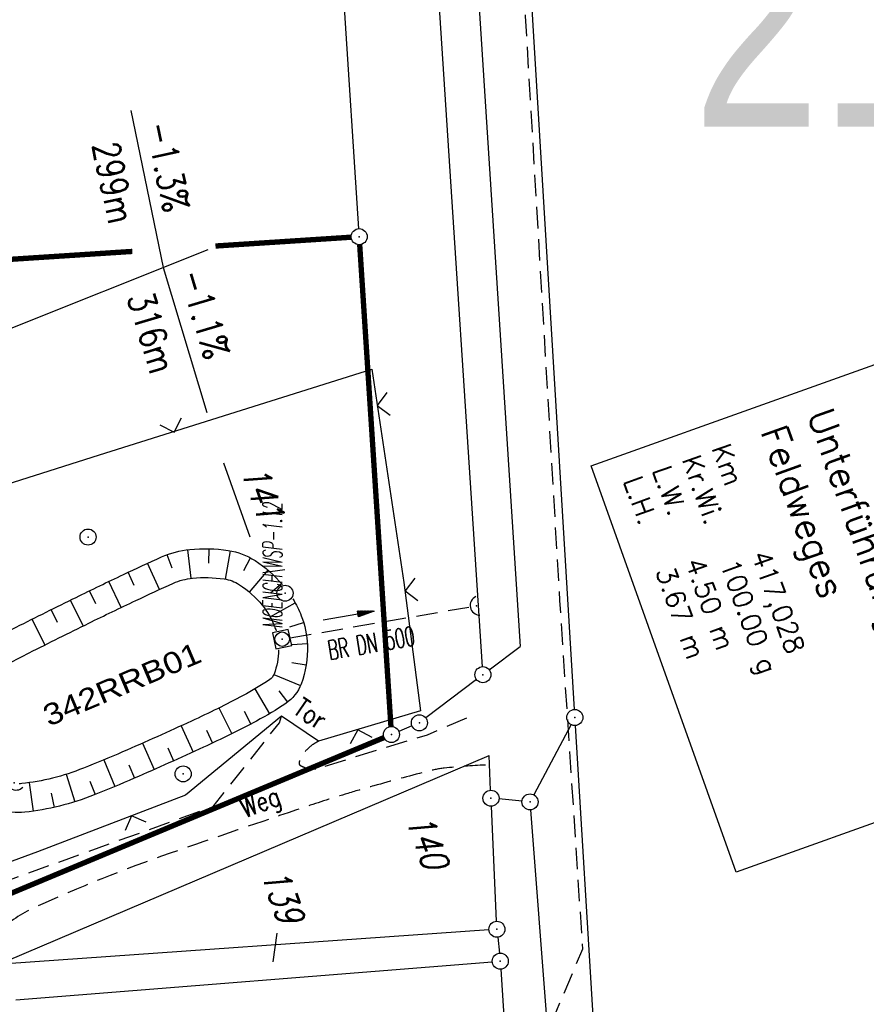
# Model space of a CAD drawing. Extents: x 447882 to 448688, y 437766 to 439043.
# Tile 63 of 121: x 448310 to 448389, y 438395 to 438487. Entities that reach past the tile are written whole.
import ezdxf
from ezdxf.enums import TextEntityAlignment as Align

# ---------------------------------------------------------------- set-up
doc = ezdxf.new("R2010")
doc.units = 0
doc.header["$LTSCALE"] = 2
doc.header["$MEASUREMENT"] = 0
doc.linetypes.add('AUSGEZOGEN', pattern=[0])
doc.linetypes.add('GESTRICH-X2', pattern=[1.5, 1, -0.5])
doc.layers.get('0').update_dxf_attribs({"linetype": 'AUSGEZOGEN'})
for name, color, linetype in [('211-FLSTNR', 8, 'AUSGEZOGEN'), ('211-FLSTNR-BAB', 7, 'AUSGEZOGEN'), ('211-GRENZL', 8, 'AUSGEZOGEN'), ('211-GRENZL-BAB', 7, 'AUSGEZOGEN'), ('211-GRENZP', 8, 'AUSGEZOGEN'), ('211-GRENZP-BAB', 7, 'AUSGEZOGEN'), ('ANMERKUNG', 7, 'CONTINUOUS'), ('BOESCHG', 250, 'AUSGEZOGEN'), ('BW-SCHRIFT', 250, 'AUSGEZOGEN'), ('DURCHL', 200, 'GESTRICH-X2'), ('FBRTOP', 250, 'AUSGEZOGEN'), ('KANAL', 7, 'GESTRICH-X2'), ('NZ', 250, 'AUSGEZOGEN'), ('PFEIL', 7, 'CONTINUOUS'), ('Planeinteilung', 250, 'CONTINUOUS'), ('RRB', 250, 'AUSGEZOGEN'), ('RRB-Schrift', 250, 'AUSGEZOGEN'), ('SCHSYMBOL', 200, 'AUSGEZOGEN'), ('STROMLTG', 4, 'AUSGEZOGEN'), ('TEXTO', 4, 'CONTINUOUS'), ('WEG', 250, 'GESTRICH-X2'), ('ZAUN', 30, 'AUSGEZOGEN')]:
    doc.layers.add(name, color=color, linetype=linetype)
doc.styles.add('ROMANS', font='romans.shx', dxfattribs={"width": 0.8})
doc.styles.add('UNIR-H', font='unir_h.shx', dxfattribs={"width": 0.8})

# ---------------------------------------------------------------- blocks, each defined once
blk = doc.blocks.new('42')
at = {"color": 0}
blk.add_arc((-0.025, -0.311), 0.91, 12.5363, 167.4637, dxfattribs=at)
blk.add_point((0, 0), dxfattribs=at)
blk = doc.blocks.new('20')
blk.add_lwpolyline([(-0.754, -0.751), (0.754, -0.751), (0.754, 0.75), (-0.754, 0.75)], close=True)
blk.add_circle((0, 0), 0.676)
blk.add_point((0, 0))
blk = doc.blocks.new('40')
at = {"color": 0}
blk.add_arc((0.025, 0.311), 0.91, 192.5363, 347.4637, dxfattribs=at)
blk.add_point((0, 0), dxfattribs=at)
blk = doc.blocks.new('GST')
at = {"color": 0}
blk.add_circle((0, 0), 0.75, dxfattribs=at)
blk.add_point((0, 0), dxfattribs=at)
blk = doc.blocks.new('10')
blk.add_blockref('GST', (0, 0))
blk = doc.blocks.new('ZL')
at = {"color": 0}
for p, q in [((-1.066, 1.055), (0, 0)), ((0, 0), (1.055, 1.066))]:
    blk.add_line(p, q, dxfattribs=at)
blk = doc.blocks.new('PFEIL2')
at = {"color": 0}
for p, q in [((0.88, 0.002), (-2.401, -0.012)), ((0.881, -0.271), (0.879, 0.276)), ((0.879, 0.276), (2.429, 0.009)), ((0.911, 0.27), (0.879, 0.265)), ((0.965, 0.261), (0.879, 0.246)), ((1.019, 0.252), (0.879, 0.228)), ((1.073, 0.242), (0.879, 0.209)), ((1.127, 0.233), (0.879, 0.191)), ((1.181, 0.224), (0.879, 0.172)), ((1.235, 0.214), (0.879, 0.154)), ((1.289, 0.205), (0.879, 0.135)), ((1.343, 0.196), (0.879, 0.117)), ((1.397, 0.187), (0.879, 0.098)), ((1.451, 0.177), (0.879, 0.08)), ((1.505, 0.168), (0.879, 0.061)), ((1.559, 0.159), (0.88, 0.043)), ((1.613, 0.149), (0.88, 0.024)), ((1.668, 0.14), (0.88, 0.006)), ((1.722, 0.131), (0.88, -0.013)), ((1.776, 0.121), (0.88, -0.031)), ((1.83, 0.112), (0.88, -0.05)), ((1.884, 0.103), (0.88, -0.068)), ((1.938, 0.094), (0.88, -0.087)), ((1.992, 0.084), (0.88, -0.105)), ((2.046, 0.075), (0.88, -0.124)), ((2.1, 0.066), (0.88, -0.142)), ((2.154, 0.056), (0.88, -0.161)), ((2.208, 0.047), (0.88, -0.179)), ((2.262, 0.038), (0.881, -0.198)), ((2.316, 0.029), (0.881, -0.216)), ((2.37, 0.019), (0.881, -0.235)), ((2.424, 0.01), (0.881, -0.253)), ((2.429, 0.009), (0.881, -0.271))]:
    blk.add_line(p, q, dxfattribs=at)

msp = doc.modelspace()

# ---------------------------------------------------------------- linework, layer by layer
at = {"layer": '211-FLSTNR'}
msp.add_line((448333.671, 438401.952), (448333.308, 438399.266), dxfattribs=at)
at = {"layer": '211-GRENZL'}
for p, q in [((448343.638, 438628.302), (448356.429, 438428.76)), ((448331.218, 438623.531), (448341.321, 438467.808)), ((448352.891, 438426.868), (448340.208, 438622.341)), ((448356.085, 438512.401), (448361.495, 438422.869)), ((448353.538, 438426.572), (448356.429, 438428.76)), ((448352.343, 438425.667), (448347.598, 438422.073)), ((448361.189, 438421.457), (448357.702, 438414.893)), ((448361.586, 438421.371), (448364.504, 438373.468)), ((448346.308, 438421.33), (448345.082, 438420.819)), ((448308.34, 438399.334), (448353.52, 438418.56)), ((448353.666, 438415.319), (448353.52, 438418.56)), ((448356.604, 438414.3), (448354.446, 438414.5)), ((448354.216, 438403.069), (448353.734, 438413.82)), ((448357.407, 438413.482), (448360.503, 438373.247)), ((448353.502, 438402.268), (448308.398, 438399.092)), ((448354.33, 438401.574), (448354.49, 438400.086)), ((448309.267, 438395.719), (448353.823, 438399.28)), ((448354.617, 438398.591), (448359.333, 438323.199))]:
    msp.add_line(p, q, dxfattribs=at)
at = {"layer": '211-GRENZL-BAB'}
msp.add_line((448328.68, 438445.936), (448331.155, 438439.007), dxfattribs=at)
at = {"layer": '211-GRENZL-BAB', "const_width": 0.5, "flags": 128}
for points in [[(448327.93, 438466.187), (448340.622, 438467.011)], [(448341.419, 438466.312), (448344.342, 438421.278)], [(448283.148, 438463.279), (448320.153, 438465.682)], [(448343.698, 438420.241), (448306.092, 438404.549)]]:
    msp.add_lwpolyline(points, dxfattribs=at)
at = {"layer": 'BOESCHG'}
for p, q in [((448323.875, 438436.072), (448323.408, 438437.334)), ((448325.665, 438435.128), (448325.348, 438437.802)), ((448327.31, 438436.541), (448327.345, 438437.886)), ((448328.854, 438435.05), (448329.334, 438437.699)), ((448330.57, 438435.855), (448331.213, 438437.037)), ((448322.696, 438434.08), (448321.577, 438436.529)), ((448320.334, 438434.47), (448319.762, 438435.689)), ((448331.105, 438433.831), (448332.845, 438435.886)), ((448319.115, 438432.404), (448317.955, 438434.833)), ((448333.085, 438433.761), (448334.114, 438434.629)), ((448316.74, 438432.754), (448316.153, 438433.965)), ((448315.545, 438430.671), (448314.356, 438433.087)), ((448333.036, 438431.525), (448335.391, 438432.829)), ((448313.162, 438430.995), (448312.563, 438432.2)), ((448311.98, 438428.901), (448310.774, 438431.307)), ((448334.888, 438430.604), (448336.176, 438430.993)), ((448335.114, 438428.954), (448336.519, 438429.027)), ((448335.08, 438427.249), (448336.409, 438427.034)), ((448333.397, 438426.141), (448335.883, 438425.108)), ((448331.617, 438424.786), (448332.987, 438422.469)), ((448333.861, 438424.62), (448334.672, 438423.545)), ((448328.256, 438423.006), (448329.453, 438420.595)), ((448330.611, 438422.696), (448331.235, 438421.504)), ((448324.721, 438421.339), (448325.836, 438418.889)), ((448327.08, 438420.943), (448327.653, 438419.725)), ((448321.098, 438419.715), (448322.186, 438417.252)), ((448323.462, 438419.294), (448324.013, 438418.066)), ((448317.479, 438418.15), (448318.514, 438415.665)), ((448319.817, 438417.683), (448320.354, 438416.449)), ((448313.975, 438416.81), (448314.778, 438414.24)), ((448310.504, 438416.023), (448310.881, 438413.357)), ((448316.165, 438416.162), (448316.662, 438414.911)), ((448312.549, 438415.032), (448312.848, 438413.719))]:
    msp.add_line(p, q, dxfattribs=at)
for points in [[(448304.551, 438422.789, -0.053451), (448304.817, 438423.398, -0.043735), (448305.412, 438424.253, -0.036357), (448307.403, 438426.316, -0.0578), (448308.573, 438427.143, -0.007941), (448310.511, 438428.161, -0.002891), (448316.076, 438430.932, -0.003886), (448320.471, 438433.047, -0.004871), (448323.989, 438434.665, -0.081082), (448325.782, 438435.141, -0.060993), (448328.735, 438435.07, -0.108036), (448330.168, 438434.528, -0.077842), (448332.301, 438432.613, -0.077549), (448333.45, 438430.645, -0.019705), (448333.596, 438430.227, -0.097451)], [(448333.838, 438428.427, -0.084531), (448333.412, 438426.18, -0.15708), (448333.003, 438425.66, -0.025713), (448330.507, 438424.163, -0.01481), (448325.692, 438421.782, -0.004731), (448319.237, 438418.899, -0.008316), (448315.579, 438417.378, -0.033263), (448312.689, 438416.449, -0.034218), (448309.803, 438415.935, -0.019184), (448309.556, 438415.918, -0.09585)]]:
    msp.add_lwpolyline(points, format="xyb", dxfattribs=at)
at = {"layer": 'BW-SCHRIFT'}
msp.add_lwpolyline([(448398.676, 438458.366), (448412.252, 438420.371), (448376.641, 438407.648), (448363.065, 438445.643)], close=True, dxfattribs=at)
at = {"layer": 'DURCHL'}
msp.add_line((448334.906, 438429.563), (448351.625, 438432.438), dxfattribs=at)
at = {"layer": 'FBRTOP'}
msp.add_lwpolyline([(448131.684, 438991.32, -0.000001), (448134.983, 438970.589, -0.000001), (448138.911, 438945.9, 0.000002), (448142.84, 438921.21, 0.000007)], format="xyb", dxfattribs=at)
at = {"layer": 'FBRTOP', "const_width": 0.5}
msp.add_lwpolyline([(448117.312, 438986.185, -0.000001), (448120.169, 438968.232, -0.000001), (448124.098, 438943.543, 0.000002), (448128.026, 438918.853, 0.000007)], format="xyb", dxfattribs=at)
at = {"layer": 'KANAL'}
msp.add_line((448334.906, 438429.563), (448351.625, 438432.438), dxfattribs=at)
at = {"layer": 'NZ'}
for p, q in [((448320.009, 438478.862), (448323.049, 438464.174)), ((448286.8, 438449.755), (448327.253, 438465.846)), ((448323.049, 438464.174), (448327.108, 438450.635))]:
    msp.add_line(p, q, dxfattribs=at)
at = {"layer": 'RRB'}
for points in [[(448301.985, 438423.601, -0.053451), (448302.482, 438424.735, -0.043735), (448303.345, 438425.976, -0.036357), (448305.607, 438428.32, -0.0578), (448307.284, 438429.505, -0.007941), (448309.297, 438430.563, -0.002891), (448314.89, 438433.348, -0.003886), (448319.323, 438435.481, -0.004871), (448322.889, 438437.121, -0.081082), (448325.52, 438437.819, -0.060993), (448329.127, 438437.732, -0.108036), (448331.635, 438436.784, -0.071202), (448334.184, 438434.554, -0.077549)], [(448335.177, 438433.195, -0.04348), (448335.955, 438431.628, -0.085527), (448336.525, 438428.864, -0.097451), (448335.935, 438425.242, -0.15708), (448334.504, 438423.427, -0.025713), (448331.771, 438421.788, -0.01481), (448326.813, 438419.336, -0.004731), (448320.312, 438416.431, -0.008316), (448316.571, 438414.876, -0.033263), (448313.34, 438413.838, -0.034218), (448310.092, 438413.26, -0.103119), (448307.688, 438413.496, -0.09585), (448305.403, 438414.728, -0.084476), (448303.832, 438416.532, -0.011016), (448303.547, 438417.023, -0.042796)]]:
    msp.add_lwpolyline(points, format="xyb", dxfattribs=at)
at = {"layer": 'STROMLTG', "linetype": 'GESTRICH-X2', "flags": 128}
msp.add_lwpolyline([(448235.62, 439028.454), (448241.547, 438991.8), (448248.56, 438941.936), (448251.572, 438925.379), (448253.705, 438916.976), (448255.288, 438911.073), (448250.972, 438894.679), (448245.106, 438873.953), (448244.331, 438870.932), (448242.549, 438856.76), (448242.316, 438848.628), (448244.373, 438784.606), (448245.512, 438757.99), (448240.016, 438705.96), (448239.64, 438693.167), (448241.43, 438671.101), (448246.949, 438639.642), (448250.529, 438627.342), (448253.601, 438624.444), (448264.032, 438625.552), (448282.07, 438627.76), (448302.6, 438628.584), (448329.908, 438629.043), (448336.597, 438627.735), (448345.613, 438621.63), (448347.431, 438618.941), (448348.594, 438604.188), (448351.225, 438570.468), (448353.326, 438538.87), (448356.904, 438487.664), (448360.119, 438433.041), (448362.255, 438400.457), (448359.542, 438394.05), (448353.233, 438386.965), (448354.864, 438359.049), (448357.225, 438327.234)], dxfattribs=at)
at = {"layer": 'WEG', "flags": 128}
for points in [[(448304.813, 438405.562), (448327.728, 438413.808), (448333.907, 438421.621), (448334.116, 438422.248)], [(448351.408, 438422.051), (448347.717, 438420.479), (448337.313, 438417.289)]]:
    msp.add_lwpolyline(points, dxfattribs=at)
for points in [[(448337.313, 438417.289, -0.062261), (448336.769, 438417.291, -0.065234), (448336.267, 438417.423, -0.025194), (448335.926, 438417.583, -0.089015), (448335.842, 438417.649, -0.169359), (448335.791, 438417.772, -0.067441), (448335.817, 438418.096, -0.120081), (448336.115, 438418.709, -0.060514), (448337.087, 438419.63, -0.024278), (448337.282, 438419.76, -0.018128), (448337.557, 438419.912)], [(448353.173, 438417.672, 0.01718), (448349.332, 438417.38, 0.037815), (448347.61, 438417.057, 0.002671), (448342.75, 438415.73, 0.005288), (448340.306, 438415.02, 0.00781), (448336.298, 438413.742, 0.002467), (448323.696, 438409.435, 0.023331), (448311.009, 438404.354, 0.079842), (448307.664, 438402.13, 0.0489), (448306.634, 438400.971, 0.07614), (448306.175, 438400.084, 0.039169), (448305.919, 438399.069, 0.054835), (448305.875, 438398.321, 0.037995), (448306.049, 438396.953, 0.044602), (448306.387, 438395.827, 0.016817), (448308.176, 438391.761, -0.01091), (448311.006, 438385.527, -0.001533), (448315.088, 438375.908, 0.004215), (448316.591, 438372.419, 0.001008), (448318.896, 438367.216, 0.002624), (448319.796, 438365.224, 0.000272), (448322.666, 438358.971, -0.000221), (448326.196, 438351.28, -0.000021), (448327.574, 438348.274, -0.000041), (448328.277, 438346.738, -0.00253), (448330.985, 438340.747, 0.001084), (448337.269, 438326.738, 0.00085), (448340.493, 438319.625, 0.001367), (448342.518, 438315.209, 0.00685), (448344.199, 438311.696, 0.004536), (448346.858, 438306.45, 0.003094), (448351.532, 438297.569, 0.002219), (448358.178, 438285.258, 0.000061), (448367.67, 438267.866, 0.000184), (448370.819, 438262.104, 0.000007), (448375.981, 438252.666, 0.000185), (448376.174, 438252.313, 0.000034), (448382.01, 438241.663, -0.000005), (448387.846, 438231.013, -0.000006), (448396.044, 438216.051, -0.000021), (448398.263, 438212.002, -0.00055), (448398.605, 438211.375, -0.000035), (448403.971, 438201.528, -0.000449), (448409.632, 438191.114, 0.00014), (448427.757, 438157.724, 0.001303), (448443.281, 438129.321, 0.006754), (448446.365, 438123.889, 0.012316), (448447.006, 438122.854, 0.028069), (448447.323, 438122.424, 0.0261), (448447.333, 438122.413, 0.003562), (448447.733, 438121.719)]]:
    msp.add_lwpolyline(points, format="xyb", dxfattribs=at)
at = {"layer": 'ZAUN'}
msp.add_lwpolyline([(448297.069, 438428.508), (448292.912, 438438.996), (448317.095, 438446.679), (448342.551, 438454.661), (448345.537, 438434.736), (448347.122, 438422.725), (448337.557, 438419.912), (448334.116, 438422.248), (448325.137, 438414.861), (448311.272, 438409.576), (448305.323, 438407.367), (448302.134, 438416.242), (448300.81, 438426.868)], close=True, dxfattribs=at)

# ---------------------------------------------------------------- block references
at = {"layer": '211-GRENZP', "rotation": 289.6609145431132}
for p in [(448352.94, 438426.12), (448347, 438421.62), (448361.54, 438422.119), (448353.7, 438414.57), (448357.35, 438414.229), (448354.25, 438402.319), (448354.57, 438399.34)]:
    msp.add_blockref('GST', p, dxfattribs=at)
at = {"layer": '211-GRENZP-BAB', "rotation": 289.6609145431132}
for p in [(448341.37, 438467.06), (448344.39, 438420.53)]:
    msp.add_blockref('GST', p, dxfattribs=at)
at = {"layer": 'PFEIL', "rotation": 9.712500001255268}
msp.add_blockref('PFEIL2', (448340.381, 438431.634), dxfattribs=at)
at = {"layer": 'SCHSYMBOL'}
for name, p, rotation in [('10', (448316.011, 438438.984), 293.2036), ('10', (448334.434, 438433.732), 293.2036), ('42', (448352.355, 438432.552), 101.5660087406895), ('20', (448334.167, 438429.439), 282.0474986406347), ('10', (448324.907, 438416.843), 293.2036), ('40', (448309.091, 438416), 327.1735243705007)]:
    msp.add_blockref(name, p, dxfattribs=dict(at, rotation=rotation))
at = {"layer": 'ZAUN'}
for p, rotation in [((448343.059, 438451.273), 278.5230316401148), ((448324.073, 438448.799), 17.40937221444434), ((448345.677, 438433.947), 277.5174510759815), ((448341.256, 438420.969), 196.0204157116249), ((448320.084, 438412.935), 200.865626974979)]:
    msp.add_blockref('ZL', p, dxfattribs=dict(at, rotation=rotation))

# ---------------------------------------------------------------- texts
at = {"layer": '211-FLSTNR', "style": 'ROMANS', "oblique": 15, "width": 0.8}
for s, p in [('140', (448345.709, 438412.599)), ('139', (448332.167, 438407.502))]:
    msp.add_text(s, height=2.5, rotation=289.66091, dxfattribs=at).set_placement(p)
at = {"layer": '211-FLSTNR-BAB', "style": 'ROMANS', "oblique": 15, "width": 0.8}
msp.add_text('141', height=2.5, rotation=289.66091, dxfattribs=at).set_placement((448330.278, 438445.179))
at = {"layer": 'ANMERKUNG', "style": 'ROMANS', "oblique": 7, "width": 0.5}
msp.add_text('MOENCH\\WSP-1.12', height=1.8, rotation=90, dxfattribs=at).set_placement((448334.167, 438430.439))
at = {"layer": 'BW-SCHRIFT', "style": 'ROMANS'}
for s, height, p in [('Unterführung eines', 2.5, (448383.261, 438450.435)), ('Feldweges', 2.5, (448378.898, 438448.861)), ('Km', 1.8, (448374.324, 438447.291)), ('Kr.Wi.', 1.8, (448371.539, 438446.233)), ('L.W.   4.50 m', 1.8, (448368.78, 438445.246)), ('L.H.   3.67 m', 1.8, (448366.063, 438444.252)), ('417,028', 1.8, (448378.039, 438437.33)), ('100.00 g', 1.8, (448375.114, 438436.515))]:
    msp.add_text(s, height=height, rotation=289.67751, dxfattribs=at).set_placement(p)
at = {"layer": 'NZ', "style": 'ROMANS', "width": 0.8}
for s, rotation, p in [('-1.3%', 281.69153, (448321.383, 438477.579)), ('299m', 281.69153, (448316.394, 438475.64)), ('-1.1%', 286.69153, (448324.505, 438463.608)), ('316m', 286.69153, (448319.653, 438461.433))]:
    msp.add_text(s, height=2.5, rotation=rotation, dxfattribs=at).set_placement(p)
at = {"layer": 'Planeinteilung', "linetype": 'Continuous', "style": 'UNIR-H', "width": 0.8}
msp.add_text('211', height=20, dxfattribs=at).set_placement((448372.586, 438477.341))
at = {"layer": 'RRB-Schrift', "style": 'UNIR-H', "width": 1.2}
msp.add_text('342RRB01', height=2, rotation=22.97952, dxfattribs=at).set_placement((448312.339, 438421.243))
at = {"layer": 'TEXTO', "style": 'ROMANS', "width": 0.6}
msp.add_text('BR DN 500', height=1.8, rotation=9.7125, dxfattribs=at).set_placement((448342.65, 438428.184), align=Align.CENTER)
at = {"layer": 'WEG', "style": 'ROMANS', "width": 0.8}
msp.add_text('Weg', height=1.8, rotation=20.58966, dxfattribs=at).set_placement((448330.672, 438412.725))
at = {"layer": 'ZAUN', "style": 'ROMANS', "width": 0.8}
msp.add_text('Tor', height=1.8, rotation=325.8285, dxfattribs=at).set_placement((448335.072, 438422.572))

doc.saveas('drawing.dxf')
